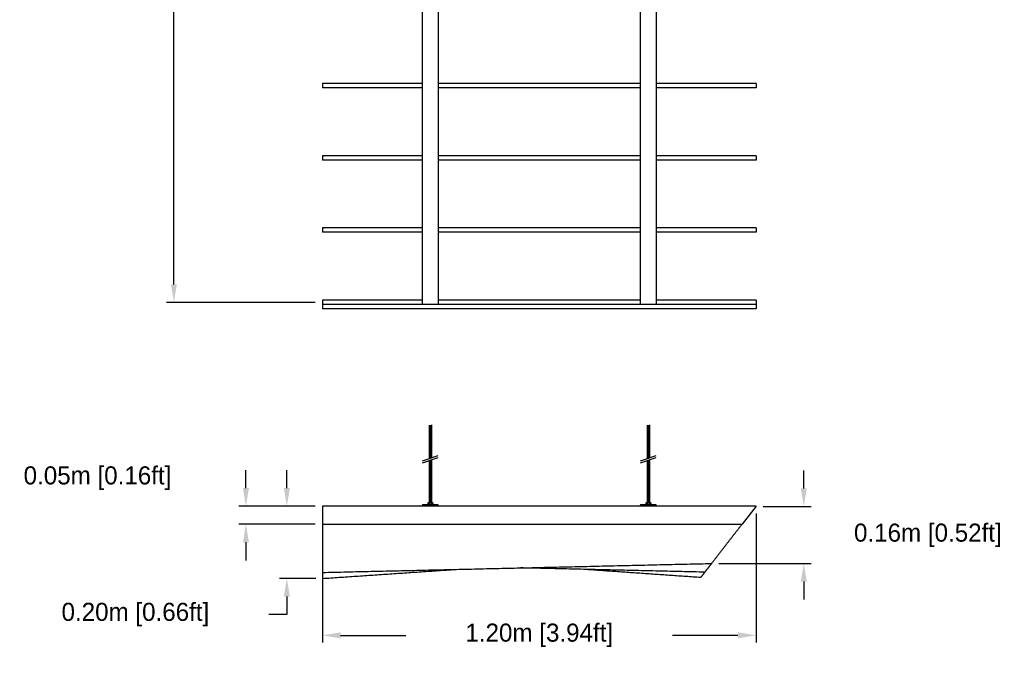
# Model space of a CAD drawing. Header units: centimetres. Extents: x 5283.6 to 5299.6, y 15505 to 15518.9.
# Tile 1 of 68: x 5283.6 to 5286.3, y 15505.2 to 15507. Entities that reach past the tile are written whole.
import ezdxf

# ---------------------------------------------------------------- set-up
doc = ezdxf.new("R2010")
doc.units = ezdxf.units.CM
doc.header["$PDMODE"] = 3
doc.layers.add('_HD_muro', color=1, linetype='Continuous')
doc.layers.add('_HD_tornillo', color=30, linetype='Continuous')
for name, color, linetype, true_color in [('Make2D$visible$Curves$Default', 7, 'Continuous', 0x000000), ('Make2D$visible$Curves$General', 7, 'Continuous', 0x000000), ('Make2D$visible$Curves$UNICANAL', 7, 'Continuous', 0x000000)]:
    doc.layers.add(name, color=color, linetype=linetype, true_color=true_color)
doc.dimstyles.get("Standard").update_dxf_attribs({"dimtxt": 0.18, "dimasz": 0.18, "dimexe": 0.18, "dimexo": 0.0625, "dimgap": 0.09, "dimtad": 0, "dimtih": 1, "dimtoh": 1, "dimdec": 4, "dimzin": 0, "dimdsep": 46, "dimtxsty": 'Standard', "dimcen": 0.09, "dimadec": 0, "dimazin": 0, "dimtfac": 1, "dimtdec": 4, "dimtofl": 0, "dimtmove": 0, "dimatfit": 3, "dimfxl": 1, "dimtolj": 1, "dimtzin": 0, "dimarcsym": 0})

# ---------------------------------------------------------------- blocks, each defined once
blk = doc.blocks.new('*D42')
at = {"color": 0, "lineweight": -2, "transparency": 16777216}
for p, q in [((5284.3834, 15508.6281), (5283.9721, 15508.6281)), ((5283.9921, 15508.5781), (5283.9921, 15507.5431)), ((5283.9921, 15506.2781), (5283.9921, 15507.3131)), ((5284.3834, 15506.2281), (5283.9721, 15506.2281))]:
    blk.add_line(p, q, dxfattribs=at)
at = {"color": 0, "transparency": 16777216}
for points in [[(5283.9838, 15508.5781), (5284.0004, 15508.5781), (5283.9921, 15508.6281)], [(5283.9838, 15506.2781), (5284.0004, 15506.2781), (5283.9921, 15506.2281)]]:
    blk.add_solid(points, dxfattribs=at)
at = {"layer": 'Defpoints', "color": 0, "transparency": 16777216}
for p in [(5284.4034, 15508.6281), (5283.9921, 15506.2281), (5284.4034, 15506.2281)]:
    blk.add_point(p, dxfattribs=at)
at = {"color": 0, "transparency": 16777216, "insert": (5283.9921, 15507.4281), "char_height": 0.05, "attachment_point": 5}
blk.add_mtext('\\A1;2.40m [7.87ft]', dxfattribs=at)
blk = doc.blocks.new('*D52')
at = {"color": 0, "lineweight": -2, "transparency": 16777216}
for p, q in [((5284.4034, 15505.6443), (5284.4034, 15505.2869)), ((5285.6034, 15505.6443), (5285.6034, 15505.2869)), ((5284.4534, 15505.3069), (5284.6343, 15505.3069)), ((5285.5534, 15505.3069), (5285.3726, 15505.3069))]:
    blk.add_line(p, q, dxfattribs=at)
at = {"color": 0, "transparency": 16777216}
for points in [[(5284.4534, 15505.3152), (5284.4534, 15505.2986), (5284.4034, 15505.3069)], [(5285.5534, 15505.3152), (5285.5534, 15505.2986), (5285.6034, 15505.3069)]]:
    blk.add_solid(points, dxfattribs=at)
at = {"layer": 'Defpoints', "color": 0, "transparency": 16777216}
for p in [(5284.4034, 15505.6643), (5285.6034, 15505.6643), (5285.6034, 15505.3069)]:
    blk.add_point(p, dxfattribs=at)
at = {"color": 0, "transparency": 16777216, "insert": (5285.0034, 15505.3069), "char_height": 0.05, "attachment_point": 5}
blk.add_mtext('\\A1;1.20m [3.94ft]', dxfattribs=at)
blk = doc.blocks.new('*D53')
at = {"color": 0, "lineweight": -2, "transparency": 16777216}
for p, q in [((5284.1915, 15505.7143), (5284.1915, 15505.7643)), ((5284.3834, 15505.6643), (5284.1715, 15505.6643)), ((5284.3834, 15505.6143), (5284.1715, 15505.6143)), ((5284.1915, 15505.5643), (5284.1915, 15505.5143))]:
    blk.add_line(p, q, dxfattribs=at)
at = {"color": 0, "transparency": 16777216}
for points in [[(5284.1832, 15505.7143), (5284.1999, 15505.7143), (5284.1915, 15505.6643)], [(5284.1832, 15505.5643), (5284.1999, 15505.5643), (5284.1915, 15505.6143)]]:
    blk.add_solid(points, dxfattribs=at)
at = {"layer": 'Defpoints', "color": 0, "transparency": 16777216}
for p in [(5284.4034, 15505.6643), (5284.1915, 15505.6143), (5284.4034, 15505.6143)]:
    blk.add_point(p, dxfattribs=at)
at = {"color": 0, "transparency": 16777216, "insert": (5283.7807, 15505.742), "char_height": 0.05, "attachment_point": 5}
blk.add_mtext('\\A1;0.05m [0.16ft]', dxfattribs=at)
blk = doc.blocks.new('*D54')
at = {"color": 0, "lineweight": -2, "transparency": 16777216}
for p, q in [((5284.3047, 15505.7143), (5284.3047, 15505.7643)), ((5284.3834, 15505.6643), (5284.2847, 15505.6643)), ((5284.3846, 15505.4644), (5284.2847, 15505.4644)), ((5284.3047, 15505.4144), (5284.3047, 15505.3644)), ((5284.3047, 15505.3644), (5284.2547, 15505.3644))]:
    blk.add_line(p, q, dxfattribs=at)
at = {"color": 0, "transparency": 16777216}
for points in [[(5284.2964, 15505.7143), (5284.3131, 15505.7143), (5284.3047, 15505.6643)], [(5284.2964, 15505.4144), (5284.3131, 15505.4144), (5284.3047, 15505.4644)]]:
    blk.add_solid(points, dxfattribs=at)
at = {"layer": 'Defpoints', "color": 0, "transparency": 16777216}
for p in [(5284.4034, 15505.6643), (5284.3047, 15505.4644), (5284.4046, 15505.4644)]:
    blk.add_point(p, dxfattribs=at)
at = {"color": 0, "transparency": 16777216, "insert": (5283.8856, 15505.3644), "char_height": 0.05, "attachment_point": 5}
blk.add_mtext('\\A1;0.20m [0.66ft]', dxfattribs=at)
blk = doc.blocks.new('*D56')
at = {"color": 0, "lineweight": -2, "transparency": 16777216}
for p, q in [((5285.7355, 15505.7134), (5285.7355, 15505.7634)), ((5285.6227, 15505.6634), (5285.7555, 15505.6634)), ((5285.5003, 15505.5058), (5285.7555, 15505.5058)), ((5285.7355, 15505.4558), (5285.7355, 15505.4058))]:
    blk.add_line(p, q, dxfattribs=at)
at = {"color": 0, "transparency": 16777216}
for points in [[(5285.7272, 15505.7134), (5285.7439, 15505.7134), (5285.7355, 15505.6634)], [(5285.7272, 15505.4558), (5285.7439, 15505.4558), (5285.7355, 15505.5058)]]:
    blk.add_solid(points, dxfattribs=at)
at = {"layer": 'Defpoints', "color": 0, "transparency": 16777216}
for p in [(5285.6027, 15505.6634), (5285.4803, 15505.5058), (5285.7355, 15505.5058)]:
    blk.add_point(p, dxfattribs=at)
at = {"color": 0, "transparency": 16777216, "insert": (5286.0789, 15505.5836), "char_height": 0.05, "attachment_point": 5}
blk.add_mtext('\\A1;0.16m [0.52ft]', dxfattribs=at)
blk = doc.blocks.new('Cirrus_1.20x2.40_top@20')
at = {"layer": 'Make2D$visible$Curves$Default', "color": 7}
for points in [[(5284.6797, 15506.8341), (5284.5416, 15506.8341), (5284.4034, 15506.8341)], [(5284.4034, 15506.8341), (5284.4034, 15506.8281), (5284.4034, 15506.8221)], [(5284.6797, 15506.8221), (5284.5416, 15506.8221), (5284.4034, 15506.8221)], [(5285.283, 15506.8341), (5285.0034, 15506.8341), (5284.7239, 15506.8341)], [(5285.283, 15506.8221), (5285.0034, 15506.8221), (5284.7239, 15506.8221)], [(5285.6034, 15506.8341), (5285.4653, 15506.8341), (5285.3271, 15506.8341)], [(5285.6034, 15506.8221), (5285.4653, 15506.8221), (5285.3271, 15506.8221)], [(5285.6034, 15506.8341), (5285.6034, 15506.8281), (5285.6034, 15506.8221)], [(5284.4034, 15506.6341), (5284.4034, 15506.6281), (5284.4034, 15506.6221)], [(5284.6797, 15506.6341), (5284.5416, 15506.6341), (5284.4034, 15506.6341)], [(5285.283, 15506.6341), (5285.0034, 15506.6341), (5284.7239, 15506.6341)], [(5285.6034, 15506.6341), (5285.4653, 15506.6341), (5285.3271, 15506.6341)], [(5285.6034, 15506.6341), (5285.6034, 15506.6281), (5285.6034, 15506.6221)], [(5284.6797, 15506.6221), (5284.5416, 15506.6221), (5284.4034, 15506.6221)], [(5285.283, 15506.6221), (5285.0034, 15506.6221), (5284.7239, 15506.6221)], [(5285.6034, 15506.6221), (5285.4653, 15506.6221), (5285.3271, 15506.6221)], [(5284.6797, 15506.4341), (5284.5416, 15506.4341), (5284.4034, 15506.4341)], [(5284.4034, 15506.4341), (5284.4034, 15506.4281), (5284.4034, 15506.4221)], [(5284.6797, 15506.4221), (5284.5416, 15506.4221), (5284.4034, 15506.4221)], [(5285.283, 15506.4341), (5285.0034, 15506.4341), (5284.7239, 15506.4341)], [(5285.283, 15506.4221), (5285.0034, 15506.4221), (5284.7239, 15506.4221)], [(5285.6034, 15506.4341), (5285.4653, 15506.4341), (5285.3271, 15506.4341)], [(5285.6034, 15506.4221), (5285.4653, 15506.4221), (5285.3271, 15506.4221)], [(5285.6034, 15506.4341), (5285.6034, 15506.4281), (5285.6034, 15506.4221)], [(5284.4034, 15506.2341), (5284.4034, 15506.2281), (5284.4034, 15506.2221)], [(5284.6797, 15506.2341), (5284.5416, 15506.2341), (5284.4034, 15506.2341)], [(5284.6797, 15506.2221), (5284.5416, 15506.2221), (5284.4034, 15506.2221)], [(5284.6797, 15506.2228), (5284.6797, 15506.2224), (5284.6797, 15506.2221)], [(5284.6846, 15506.2229), (5284.6846, 15506.2225), (5284.6846, 15506.2221)], [(5284.6923, 15506.2228), (5284.6923, 15506.2225), (5284.6923, 15506.2221)], [(5284.7018, 15506.2228), (5284.7018, 15506.2225), (5284.7018, 15506.2221)], [(5284.7114, 15506.2228), (5284.7114, 15506.2225), (5284.7114, 15506.2221)], [(5284.719, 15506.2228), (5284.719, 15506.2225), (5284.719, 15506.2221)], [(5285.283, 15506.2341), (5285.0034, 15506.2341), (5284.7239, 15506.2341)], [(5284.7239, 15506.2229), (5284.7239, 15506.2225), (5284.7239, 15506.2221)], [(5285.283, 15506.2228), (5285.283, 15506.2224), (5285.283, 15506.2221)], [(5285.2879, 15506.2228), (5285.2879, 15506.2225), (5285.2879, 15506.2221)], [(5285.2955, 15506.2229), (5285.2955, 15506.2225), (5285.2955, 15506.2221)], [(5285.3051, 15506.2228), (5285.3051, 15506.2225), (5285.3051, 15506.2221)], [(5285.3146, 15506.2228), (5285.3146, 15506.2225), (5285.3146, 15506.2221)], [(5285.3223, 15506.2228), (5285.3223, 15506.2225), (5285.3223, 15506.2221)], [(5285.6034, 15506.2341), (5285.4653, 15506.2341), (5285.3271, 15506.2341)], [(5285.3271, 15506.2228), (5285.3271, 15506.2224), (5285.3271, 15506.2221)], [(5285.6034, 15506.2341), (5285.6034, 15506.2281), (5285.6034, 15506.2221)]]:
    blk.add_open_spline(points, degree=2, dxfattribs=at)
at = {"layer": 'Make2D$visible$Curves$General', "color": 7}
for points in [[(5284.4034, 15506.2221), (5284.4034, 15506.2161), (5284.4034, 15506.2101)], [(5285.6034, 15506.2221), (5285.1416, 15506.2221), (5284.6797, 15506.2221)], [(5285.6034, 15506.2221), (5285.6034, 15506.2161), (5285.6034, 15506.2101)], [(5285.6034, 15506.2101), (5285.0034, 15506.2101), (5284.4034, 15506.2101)]]:
    blk.add_open_spline(points, degree=2, dxfattribs=at)
at = {"layer": 'Make2D$visible$Curves$UNICANAL', "color": 7}
for points in [[(5284.6797, 15508.6333), (5284.6797, 15507.4281), (5284.6797, 15506.2228)], [(5284.7239, 15508.6333), (5284.7239, 15507.4281), (5284.7239, 15506.2228)], [(5285.283, 15508.6333), (5285.283, 15507.4281), (5285.283, 15506.2228)], [(5285.3271, 15508.6333), (5285.3271, 15507.4281), (5285.3271, 15506.2228)], [(5284.7229, 15506.2228), (5284.7018, 15506.2228), (5284.6807, 15506.2228)], [(5285.3261, 15506.2228), (5285.3051, 15506.2228), (5285.284, 15506.2228)]]:
    blk.add_open_spline(points, degree=2, dxfattribs=at)
for points in [[(5284.6807, 15506.2228), (5284.6797, 15506.2228), (5284.6797, 15506.2228)], [(5284.7239, 15506.2228), (5284.7239, 15506.2228), (5284.7229, 15506.2228)], [(5285.284, 15506.2228), (5285.283, 15506.2228), (5285.283, 15506.2228)], [(5285.3271, 15506.2228), (5285.3271, 15506.2228), (5285.3261, 15506.2228)]]:
    blk.add_rational_spline(points, [1, 0.70710678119, 1], degree=2, dxfattribs=at)
blk = doc.blocks.new('esparrago')
at = {"layer": '_HD_tornillo'}
for p, q in [((4746, 12801.5), (4745.4, 12800.6)), ((4745.4, 12800.6), (4752.5, 12800.8)), ((4745.4, 12800.6), (4746, 12800)), ((4746, 12799.1), (4745.4, 12798.3)), ((4745.4, 12798.3), (4752.5, 12798.4)), ((4745.4, 12798.3), (4746, 12797.6)), ((4746, 12796.8), (4745.4, 12796)), ((4745.4, 12796), (4752.5, 12796.1)), ((4745.4, 12796), (4746, 12795.3)), ((4746, 12794.4), (4745.4, 12793.6)), ((4745.4, 12793.6), (4752.5, 12793.8)), ((4745.4, 12793.6), (4746, 12792.9)), ((4746, 12792.1), (4745.4, 12791.2)), ((4745.4, 12791.2), (4752.5, 12791.4)), ((4745.4, 12791.2), (4746, 12790.6)), ((4746, 12789.6), (4745.4, 12788.8)), ((4745.4, 12788.8), (4752.5, 12789)), ((4745.4, 12788.8), (4746, 12788.2)), ((4746, 12787.2), (4745.4, 12786.4)), ((4745.4, 12786.4), (4752.5, 12786.6)), ((4745.4, 12786.4), (4746, 12785.7)), ((4746, 12784.8), (4745.4, 12784)), ((4745.4, 12784), (4752.5, 12784.2)), ((4745.4, 12784), (4746, 12783.3)), ((4746, 12782.4), (4745.4, 12781.6)), ((4745.4, 12781.6), (4752.5, 12781.8)), ((4745.4, 12781.6), (4746, 12780.9)), ((4746, 12800), (4752, 12800.2)), ((4746, 12800), (4746, 12799.1)), ((4746, 12799.1), (4752, 12799.3)), ((4746, 12797.6), (4752, 12797.8)), ((4746, 12797.6), (4746, 12796.8)), ((4746, 12796.8), (4752, 12797)), ((4746, 12795.3), (4752, 12795.5)), ((4746, 12795.3), (4746, 12794.4)), ((4746, 12794.4), (4752, 12794.7)), ((4746, 12792.9), (4752, 12793.2)), ((4746, 12792.9), (4746, 12792.1)), ((4746, 12792.1), (4752, 12792.3)), ((4746, 12790.6), (4752, 12790.8)), ((4746, 12790.6), (4746, 12789.6)), ((4746, 12789.6), (4752, 12789.9)), ((4746, 12788.2), (4752, 12788.4)), ((4746, 12788.2), (4746, 12787.2)), ((4746, 12787.2), (4752, 12787.5)), ((4746, 12785.7), (4752, 12786)), ((4746, 12785.7), (4746, 12784.8)), ((4746, 12784.8), (4752, 12785.1)), ((4746, 12783.3), (4752, 12783.6)), ((4746, 12783.3), (4746, 12782.4)), ((4746, 12782.4), (4752, 12782.6)), ((4746, 12780.9), (4752, 12781.1)), ((4746, 12780.9), (4746, 12780)), ((4752, 12801.7), (4752.5, 12800.8)), ((4752, 12800.2), (4752.5, 12800.8)), ((4752, 12800.2), (4752, 12799.3)), ((4752, 12799.3), (4752.5, 12798.4)), ((4752, 12797.8), (4752.5, 12798.4)), ((4752, 12797.8), (4752, 12797)), ((4752, 12797), (4752.5, 12796.1)), ((4752, 12795.5), (4752.5, 12796.1)), ((4752, 12795.5), (4752, 12794.7)), ((4752, 12794.7), (4752.5, 12793.8)), ((4752, 12793.2), (4752.5, 12793.8)), ((4752, 12793.2), (4752, 12792.3)), ((4752, 12792.3), (4752.5, 12791.4)), ((4752, 12790.8), (4752.5, 12791.4)), ((4752, 12790.8), (4752, 12789.9)), ((4752, 12789.9), (4752.5, 12789)), ((4752, 12788.4), (4752.5, 12789)), ((4752, 12788.4), (4752, 12787.5)), ((4752, 12787.5), (4752.5, 12786.6)), ((4752, 12786), (4752.5, 12786.6)), ((4752, 12786), (4752, 12785.1)), ((4752, 12785.1), (4752.5, 12784.2)), ((4752, 12783.6), (4752.5, 12784.2)), ((4752, 12783.6), (4752, 12782.6)), ((4752, 12782.7), (4752.5, 12781.8)), ((4752, 12781.1), (4752.5, 12781.8)), ((4752, 12781.1), (4752, 12780.3)), ((4746, 12780), (4745.4, 12779.2)), ((4745.4, 12779.2), (4752.5, 12779.4)), ((4745.4, 12779.2), (4746, 12778.5)), ((4746, 12777.7), (4745.4, 12776.9)), ((4745.4, 12776.9), (4752.5, 12777.1)), ((4745.4, 12776.9), (4746, 12776.3)), ((4746, 12775.4), (4745.4, 12774.6)), ((4745.4, 12774.6), (4752.5, 12774.7)), ((4745.4, 12774.6), (4746, 12773.9)), ((4746, 12773), (4745.4, 12772.2)), ((4745.4, 12772.2), (4752.5, 12772.4)), ((4745.4, 12772.2), (4746, 12771.5)), ((4746, 12770.8), (4745.4, 12769.9)), ((4745.4, 12769.9), (4752.5, 12770.1)), ((4745.4, 12769.9), (4746, 12769.3)), ((4746, 12768.2), (4745.4, 12767.4)), ((4745.4, 12767.4), (4752.5, 12767.6)), ((4745.4, 12767.4), (4746, 12766.7)), ((4746, 12765.9), (4745.4, 12765.1)), ((4745.4, 12765.1), (4752.5, 12765.3)), ((4745.4, 12765.1), (4746, 12764.4)), ((4746, 12763.6), (4745.4, 12762.8)), ((4745.4, 12762.8), (4752.5, 12762.9)), ((4745.4, 12762.8), (4746, 12762.1)), ((4746, 12761.2), (4745.4, 12760.4)), ((4745.4, 12760.4), (4752.5, 12760.6)), ((4745.4, 12760.4), (4746, 12759.7)), ((4746, 12758.8), (4745.4, 12758)), ((4745.4, 12758), (4752.5, 12758.2)), ((4745.4, 12758), (4746, 12757.3)), ((4746, 12756.4), (4745.4, 12755.6)), ((4745.4, 12755.6), (4752.5, 12755.8)), ((4745.4, 12755.6), (4746, 12754.9)), ((4746, 12754.1), (4745.4, 12753.3)), ((4746, 12780), (4752, 12780.3)), ((4746, 12778.5), (4752, 12778.8)), ((4746, 12778.5), (4746, 12777.7)), ((4746, 12777.7), (4752, 12778)), ((4746, 12776.3), (4752, 12776.5)), ((4746, 12776.3), (4746, 12775.4)), ((4746, 12775.4), (4752, 12775.6)), ((4746, 12773.9), (4752, 12774.1)), ((4746, 12773.9), (4746, 12773)), ((4746, 12773), (4752, 12773.3)), ((4746, 12771.5), (4752, 12771.8)), ((4746, 12771.5), (4746, 12770.8)), ((4746, 12770.8), (4752, 12771)), ((4746, 12769.3), (4752, 12769.5)), ((4746, 12769.3), (4746, 12768.2)), ((4746, 12768.2), (4752, 12768.5)), ((4746, 12766.7), (4752, 12767)), ((4746, 12766.7), (4746, 12765.9)), ((4746, 12765.9), (4752, 12766.2)), ((4746, 12764.4), (4752, 12764.7)), ((4746, 12764.4), (4746, 12763.6)), ((4746, 12763.6), (4752, 12763.8)), ((4746, 12762.1), (4752, 12762.3)), ((4746, 12762.1), (4746, 12761.2)), ((4746, 12761.2), (4752, 12761.4)), ((4746, 12759.7), (4752, 12759.9)), ((4746, 12759.7), (4746, 12758.8)), ((4746, 12758.8), (4752, 12759)), ((4746, 12757.3), (4752, 12757.5)), ((4746, 12757.3), (4746, 12756.4)), ((4746, 12756.4), (4752, 12756.6)), ((4746, 12754.9), (4752, 12755.2)), ((4746, 12754.9), (4746, 12754.1)), ((4746, 12754.1), (4752, 12754.4)), ((4752, 12780.3), (4752.5, 12779.4)), ((4752, 12778.8), (4752.5, 12779.4)), ((4752, 12778.8), (4752, 12778)), ((4752, 12778), (4752.5, 12777.1)), ((4752, 12776.5), (4752.5, 12777.1)), ((4752, 12776.5), (4752, 12775.6)), ((4752, 12775.6), (4752.5, 12774.7)), ((4752, 12774.1), (4752.5, 12774.7)), ((4752, 12774.1), (4752, 12773.3)), ((4752, 12773.3), (4752.5, 12772.4)), ((4752, 12771.8), (4752.5, 12772.4)), ((4752, 12771.8), (4752, 12771)), ((4752, 12771), (4752.5, 12770.1)), ((4752, 12769.5), (4752.5, 12770.1)), ((4752, 12769.5), (4752, 12768.5)), ((4752, 12768.5), (4752.5, 12767.6)), ((4752, 12767), (4752.5, 12767.6)), ((4752, 12767), (4752, 12766.2)), ((4752, 12766.2), (4752.5, 12765.3)), ((4752, 12764.7), (4752.5, 12765.3)), ((4752, 12764.7), (4752, 12763.8)), ((4752, 12763.8), (4752.5, 12762.9)), ((4752, 12762.3), (4752.5, 12762.9)), ((4752, 12762.3), (4752, 12761.4)), ((4752, 12761.4), (4752.5, 12760.6)), ((4752, 12759.9), (4752.5, 12760.6)), ((4752, 12759.9), (4752, 12759)), ((4752, 12759), (4752.5, 12758.2)), ((4752, 12757.5), (4752.5, 12758.2)), ((4752, 12757.5), (4752, 12756.6)), ((4752, 12756.7), (4752.5, 12755.8)), ((4752, 12755.2), (4752.5, 12755.8)), ((4752, 12755.2), (4752, 12754.4)), ((4752, 12754.4), (4752.5, 12753.5)), ((4745.4, 12753.3), (4752.5, 12753.5)), ((4745.4, 12753.3), (4746, 12752.6)), ((4746, 12751.8), (4745.4, 12751)), ((4745.4, 12751), (4752.5, 12751.1)), ((4745.4, 12751), (4746, 12750.3)), ((4746, 12749.4), (4745.4, 12748.6)), ((4745.4, 12748.6), (4752.5, 12748.8)), ((4745.4, 12748.6), (4746, 12747.9)), ((4746, 12747), (4745.4, 12746.2)), ((4745.4, 12746.2), (4752.5, 12746.3)), ((4745.4, 12746.2), (4746, 12745.5)), ((4746, 12744.6), (4745.4, 12743.8)), ((4745.4, 12743.8), (4752.5, 12743.9)), ((4745.4, 12743.8), (4746, 12743.1)), ((4746, 12742.2), (4745.4, 12741.4)), ((4745.4, 12741.4), (4752.5, 12741.5)), ((4745.4, 12741.4), (4746, 12740.7)), ((4746, 12739.8), (4745.4, 12738.9)), ((4745.4, 12738.9), (4752.5, 12739.1)), ((4745.4, 12738.9), (4746, 12738.3)), ((4746, 12737.4), (4745.4, 12736.6)), ((4745.4, 12736.6), (4752.5, 12736.7)), ((4745.4, 12736.6), (4746, 12735.9)), ((4746, 12735.1), (4745.4, 12734.3)), ((4745.4, 12734.3), (4752.5, 12734.4)), ((4745.4, 12734.3), (4746, 12733.6)), ((4746, 12732.7), (4745.4, 12731.9)), ((4745.4, 12731.9), (4752.5, 12732.1)), ((4745.4, 12731.9), (4746, 12731.2)), ((4746, 12730.4), (4745.4, 12729.6)), ((4745.4, 12729.6), (4752.5, 12729.7)), ((4745.4, 12729.6), (4746, 12728.9)), ((4746, 12728.1), (4745.4, 12727.3)), ((4745.4, 12727.3), (4752.5, 12727.5)), ((4745.4, 12727.3), (4746, 12726.6)), ((4746, 12752.6), (4752, 12752.9)), ((4746, 12752.6), (4746, 12751.8)), ((4746, 12751.8), (4752, 12752)), ((4746, 12750.3), (4752, 12750.5)), ((4746, 12750.3), (4746, 12749.4)), ((4746, 12749.4), (4752, 12749.6)), ((4746, 12747.9), (4752, 12748.1)), ((4746, 12747.9), (4746, 12747)), ((4746, 12747), (4752, 12747.2)), ((4746, 12745.5), (4752, 12745.7)), ((4746, 12745.5), (4746, 12744.6)), ((4746, 12744.6), (4752, 12744.8)), ((4746, 12743.1), (4752, 12743.3)), ((4746, 12743.1), (4746, 12742.2)), ((4746, 12742.2), (4752, 12742.4)), ((4746, 12740.7), (4752, 12740.9)), ((4746, 12740.7), (4746, 12739.8)), ((4746, 12739.8), (4752, 12740)), ((4746, 12738.3), (4752, 12738.5)), ((4746, 12738.3), (4746, 12737.4)), ((4746, 12737.4), (4752, 12737.6)), ((4746, 12735.9), (4752, 12736.1)), ((4746, 12735.9), (4746, 12735.1)), ((4746, 12735.1), (4752, 12735.3)), ((4746, 12733.6), (4752, 12733.8)), ((4746, 12733.6), (4746, 12732.7)), ((4746, 12732.7), (4752, 12733)), ((4746, 12731.2), (4752, 12731.5)), ((4746, 12731.2), (4746, 12730.4)), ((4746, 12730.4), (4752, 12730.6)), ((4746, 12728.9), (4752, 12729.1)), ((4746, 12728.9), (4746, 12728.1)), ((4746, 12728.1), (4752, 12728.3)), ((4746, 12726.6), (4752, 12726.8)), ((4746, 12726.6), (4746, 12725.6)), ((4752, 12752.9), (4752.5, 12753.5)), ((4752, 12752.9), (4752, 12752)), ((4752, 12752), (4752.5, 12751.1)), ((4752, 12750.5), (4752.5, 12751.1)), ((4752, 12750.5), (4752, 12749.6)), ((4752, 12749.6), (4752.5, 12748.8)), ((4752, 12748.1), (4752.5, 12748.8)), ((4752, 12748.1), (4752, 12747.2)), ((4752, 12747.2), (4752.5, 12746.3)), ((4752, 12745.7), (4752.5, 12746.3)), ((4752, 12745.7), (4752, 12744.8)), ((4752, 12744.8), (4752.5, 12743.9)), ((4752, 12743.3), (4752.5, 12743.9)), ((4752, 12743.3), (4752, 12742.4)), ((4752, 12742.4), (4752.5, 12741.5)), ((4752, 12740.9), (4752.5, 12741.5)), ((4752, 12740.9), (4752, 12740)), ((4752, 12740), (4752.5, 12739.1)), ((4752, 12738.5), (4752.5, 12739.1)), ((4752, 12738.5), (4752, 12737.6)), ((4752, 12737.6), (4752.5, 12736.7)), ((4752, 12736.1), (4752.5, 12736.7)), ((4752, 12736.1), (4752, 12735.3)), ((4752, 12735.3), (4752.5, 12734.4)), ((4752, 12733.8), (4752.5, 12734.4)), ((4752, 12733.8), (4752, 12733)), ((4752, 12733), (4752.5, 12732.1)), ((4752, 12731.5), (4752.5, 12732.1)), ((4752, 12731.5), (4752, 12730.6)), ((4752, 12730.6), (4752.5, 12729.7)), ((4752, 12729.1), (4752.5, 12729.7)), ((4752, 12729.1), (4752, 12728.3)), ((4752, 12728.3), (4752.5, 12727.5)), ((4752, 12726.8), (4752.5, 12727.5)), ((4752, 12726.8), (4752, 12725.8)), ((4726.9, 12702.2), (4770.4, 12717.2)), ((4726.9, 12696.5), (4770.4, 12711.5)), ((4746, 12725.6), (4745.4, 12724.7)), ((4745.4, 12724.7), (4752.5, 12724.9)), ((4745.4, 12724.7), (4746, 12724.1)), ((4746, 12723.3), (4745.4, 12722.5)), ((4745.4, 12722.5), (4752.5, 12722.6)), ((4745.4, 12722.5), (4746, 12721.8)), ((4746, 12720.9), (4745.4, 12720.1)), ((4745.4, 12720.1), (4752.5, 12720.3)), ((4745.4, 12720.1), (4746, 12719.4)), ((4746, 12718.6), (4745.4, 12717.7)), ((4745.4, 12717.7), (4752.5, 12717.9)), ((4745.4, 12717.7), (4746, 12717.1)), ((4746, 12716.1), (4745.4, 12715.3)), ((4745.4, 12715.3), (4752.5, 12715.5)), ((4745.4, 12715.3), (4746, 12714.6)), ((4746, 12713.8), (4745.4, 12712.9)), ((4745.4, 12712.9), (4752.5, 12713.1)), ((4745.4, 12712.9), (4746, 12712.3)), ((4746, 12711.5), (4745.4, 12710.7)), ((4745.4, 12710.7), (4752, 12710.8)), ((4745.4, 12710.7), (4746, 12710)), ((4746, 12703), (4745.4, 12702.2)), ((4745.4, 12702.2), (4752.4, 12702.4)), ((4745.4, 12702.2), (4746, 12701.5)), ((4746, 12700.6), (4745.4, 12699.8)), ((4745.4, 12699.8), (4752.5, 12700)), ((4745.4, 12699.8), (4746, 12699.1)), ((4746, 12709.1), (4745.6, 12708.6)), ((4746, 12725.6), (4752, 12725.8)), ((4746, 12724.1), (4752, 12724.3)), ((4746, 12724.1), (4746, 12723.3)), ((4746, 12723.3), (4752, 12723.5)), ((4746, 12721.8), (4752, 12722)), ((4746, 12721.8), (4746, 12720.9)), ((4746, 12720.9), (4752, 12721.2)), ((4746, 12719.4), (4752, 12719.7)), ((4746, 12719.4), (4746, 12718.6)), ((4746, 12718.6), (4752, 12718.8)), ((4746, 12717.1), (4752, 12717.3)), ((4746, 12717.1), (4746, 12716.1)), ((4746, 12716.1), (4752, 12716.4)), ((4746, 12714.6), (4752, 12714.9)), ((4746, 12714.6), (4746, 12713.8)), ((4746, 12713.8), (4752, 12714)), ((4746, 12712.3), (4752, 12712.5)), ((4746, 12712.3), (4746, 12711.5)), ((4746, 12711.5), (4752, 12711.7)), ((4746, 12710), (4750, 12710.1)), ((4746, 12710), (4746, 12709.1)), ((4746, 12709.1), (4747.2, 12709.2)), ((4746, 12703), (4751.9, 12703.3)), ((4746, 12701.5), (4751.9, 12701.8)), ((4746, 12701.5), (4746, 12700.6)), ((4746, 12700.6), (4752, 12700.8)), ((4746, 12699.1), (4752, 12699.3)), ((4746, 12699.1), (4746, 12698.2)), ((4749.1, 12704.1), (4751.9, 12704.2)), ((4750.9, 12704.8), (4752.4, 12704.8)), ((4751.9, 12704.2), (4752.4, 12704.8)), ((4751.9, 12704.2), (4751.9, 12703.3)), ((4751.9, 12701.8), (4752.4, 12702.4)), ((4751.9, 12701.8), (4751.9, 12700.8)), ((4752, 12725.8), (4752.5, 12724.9)), ((4752, 12724.3), (4752.5, 12724.9)), ((4752, 12724.3), (4752, 12723.5)), ((4752, 12723.5), (4752.5, 12722.6)), ((4752, 12722), (4752.5, 12722.6)), ((4752, 12722), (4752, 12721.2)), ((4752, 12721.2), (4752.5, 12720.3)), ((4752, 12719.7), (4752.5, 12720.3)), ((4752, 12719.7), (4752, 12718.8)), ((4752, 12718.8), (4752.5, 12717.9)), ((4752, 12717.3), (4752.5, 12717.9)), ((4752, 12717.3), (4752, 12716.4)), ((4752, 12716.4), (4752.5, 12715.5)), ((4752, 12714.9), (4752.5, 12715.5)), ((4752, 12714.9), (4752, 12714)), ((4752, 12714), (4752.5, 12713.1)), ((4752, 12712.5), (4752.5, 12713.1)), ((4752, 12712.5), (4752, 12711.7)), ((4752, 12711.7), (4752.4, 12711)), ((4752, 12703.3), (4752.4, 12702.4)), ((4752, 12700.8), (4752.5, 12700)), ((4752, 12699.3), (4752.5, 12700)), ((4752, 12699.3), (4752, 12698.4)), ((4752.2, 12705.2), (4752.4, 12704.8)), ((4746, 12698.2), (4745.4, 12697.4)), ((4745.4, 12697.4), (4752.5, 12697.5)), ((4745.4, 12697.4), (4746, 12696.7)), ((4746, 12695.8), (4745.4, 12694.9)), ((4745.4, 12694.9), (4752.5, 12695.1)), ((4745.4, 12694.9), (4746, 12694.3)), ((4746, 12693.4), (4745.4, 12692.5)), ((4745.4, 12692.5), (4752.5, 12692.7)), ((4745.4, 12692.5), (4746, 12691.9)), ((4746, 12690.9), (4745.4, 12690.1)), ((4745.4, 12690.1), (4752.5, 12690.3)), ((4745.4, 12690.1), (4746, 12689.4)), ((4746, 12688.5), (4745.4, 12687.7)), ((4745.4, 12687.7), (4752.5, 12687.9)), ((4745.4, 12687.7), (4746, 12687)), ((4746, 12686.1), (4745.4, 12685.3)), ((4745.4, 12685.3), (4752.5, 12685.4)), ((4745.4, 12685.3), (4746, 12684.6)), ((4746, 12683.7), (4745.4, 12682.9)), ((4745.4, 12682.9), (4752.5, 12683)), ((4745.4, 12682.9), (4746, 12682.2)), ((4746, 12681.2), (4745.4, 12680.4)), ((4745.4, 12680.4), (4752.5, 12680.6)), ((4745.4, 12680.4), (4746, 12679.7)), ((4746, 12678.8), (4745.4, 12678)), ((4745.4, 12678), (4752.5, 12678.2)), ((4745.4, 12678), (4746, 12677.3)), ((4746, 12676.4), (4745.4, 12675.6)), ((4745.4, 12675.6), (4752.5, 12675.8)), ((4745.4, 12675.6), (4746, 12674.9)), ((4746, 12674), (4745.4, 12673.2)), ((4745.4, 12673.2), (4752.5, 12673.3)), ((4745.4, 12673.2), (4746, 12672.5)), ((4746, 12698.2), (4752, 12698.4)), ((4746, 12696.7), (4752, 12696.9)), ((4746, 12696.7), (4746, 12695.8)), ((4746, 12695.8), (4752, 12696)), ((4746, 12694.3), (4752, 12694.5)), ((4746, 12694.3), (4746, 12693.4)), ((4746, 12693.4), (4752, 12693.6)), ((4746, 12691.9), (4752, 12692.1)), ((4746, 12691.9), (4746, 12690.9)), ((4746, 12690.9), (4752, 12691.2)), ((4746, 12689.4), (4752, 12689.7)), ((4746, 12689.4), (4746, 12688.5)), ((4746, 12688.5), (4752, 12688.7)), ((4746, 12687), (4752, 12687.2)), ((4746, 12687), (4746, 12686.1)), ((4746, 12686.1), (4752, 12686.3)), ((4746, 12684.6), (4752, 12684.8)), ((4746, 12684.6), (4746, 12683.7)), ((4746, 12683.7), (4752, 12683.9)), ((4746, 12682.2), (4752, 12682.4)), ((4746, 12682.2), (4746, 12681.2)), ((4746, 12681.2), (4752, 12681.5)), ((4746, 12679.7), (4752, 12680)), ((4746, 12679.7), (4746, 12678.8)), ((4746, 12678.8), (4752, 12679.1)), ((4746, 12677.3), (4752, 12677.6)), ((4746, 12677.3), (4746, 12676.4)), ((4746, 12676.4), (4752, 12676.6)), ((4746, 12674.9), (4752, 12675.1)), ((4746, 12674.9), (4746, 12674)), ((4746, 12674), (4752, 12674.2)), ((4746, 12672.5), (4752, 12672.7)), ((4746, 12672.5), (4746, 12671.6)), ((4752, 12698.4), (4752.5, 12697.5)), ((4752, 12696.9), (4752.5, 12697.5)), ((4752, 12696.9), (4752, 12696)), ((4752, 12696), (4752.5, 12695.1)), ((4752, 12694.5), (4752.5, 12695.1)), ((4752, 12694.5), (4752, 12693.6)), ((4752, 12693.6), (4752.5, 12692.7)), ((4752, 12692.1), (4752.5, 12692.7)), ((4752, 12692.1), (4752, 12691.2)), ((4752, 12691.2), (4752.5, 12690.3)), ((4752, 12689.7), (4752.5, 12690.3)), ((4752, 12689.7), (4752, 12688.7)), ((4752, 12688.7), (4752.5, 12687.9)), ((4752, 12687.2), (4752.5, 12687.9)), ((4752, 12687.2), (4752, 12686.3)), ((4752, 12686.3), (4752.5, 12685.4)), ((4752, 12684.8), (4752.5, 12685.4)), ((4752, 12684.8), (4752, 12683.9)), ((4752, 12683.9), (4752.5, 12683)), ((4752, 12682.4), (4752.5, 12683)), ((4752, 12682.4), (4752, 12681.5)), ((4752, 12681.5), (4752.5, 12680.6)), ((4752, 12680), (4752.5, 12680.6)), ((4752, 12680), (4752, 12679.1)), ((4752, 12679.1), (4752.5, 12678.2)), ((4752, 12677.6), (4752.5, 12678.2)), ((4752, 12677.6), (4752, 12676.6)), ((4752, 12676.6), (4752.5, 12675.8)), ((4752, 12675.1), (4752.5, 12675.8)), ((4752, 12675.1), (4752, 12674.2)), ((4752, 12674.2), (4752.5, 12673.3)), ((4752, 12672.7), (4752.5, 12673.3)), ((4752, 12672.7), (4752, 12671.8)), ((4746, 12671.6), (4745.4, 12670.8)), ((4745.4, 12670.8), (4752.5, 12670.9)), ((4745.4, 12670.8), (4746, 12670.1)), ((4746, 12669.1), (4745.4, 12668.3)), ((4745.4, 12668.3), (4752.5, 12668.5)), ((4745.4, 12668.3), (4746, 12667.6)), ((4746, 12666.7), (4745.4, 12665.9)), ((4745.4, 12665.9), (4752.5, 12666.1)), ((4745.4, 12665.9), (4746, 12665.2)), ((4746, 12664.3), (4745.4, 12663.5)), ((4745.4, 12663.5), (4752.5, 12663.6)), ((4745.4, 12663.5), (4746, 12662.8)), ((4746, 12661.9), (4745.4, 12661.1)), ((4745.4, 12661.1), (4752.5, 12661.2)), ((4745.4, 12661.1), (4746, 12660.4)), ((4746, 12659.5), (4745.4, 12658.7)), ((4745.4, 12658.7), (4752.5, 12658.8)), ((4745.4, 12658.7), (4746, 12658)), ((4746, 12657), (4745.4, 12656.2)), ((4745.4, 12656.2), (4752.5, 12656.4)), ((4745.4, 12656.2), (4746, 12655.5)), ((4746, 12654.6), (4745.4, 12653.8)), ((4745.4, 12653.8), (4752.5, 12654)), ((4745.4, 12653.8), (4746, 12653.1)), ((4746, 12652.2), (4745.4, 12651.4)), ((4745.4, 12651.4), (4752.5, 12651.5)), ((4745.4, 12651.4), (4746, 12650.7)), ((4746, 12649.8), (4745.4, 12649)), ((4745.4, 12649), (4752.5, 12649.1)), ((4745.4, 12649), (4746, 12648.3)), ((4746, 12647.4), (4745.4, 12646.5)), ((4745.4, 12646.5), (4752.5, 12646.7)), ((4745.4, 12646.5), (4746, 12645.9)), ((4746, 12644.9), (4745.4, 12644.1)), ((4746, 12671.6), (4752, 12671.8)), ((4746, 12670.1), (4752, 12670.3)), ((4746, 12670.1), (4746, 12669.1)), ((4746, 12669.1), (4752, 12669.4)), ((4746, 12667.6), (4752, 12667.9)), ((4746, 12667.6), (4746, 12666.7)), ((4746, 12666.7), (4752, 12667)), ((4746, 12665.2), (4752, 12665.5)), ((4746, 12665.2), (4746, 12664.3)), ((4746, 12664.3), (4752, 12664.5)), ((4746, 12662.8), (4752, 12663)), ((4746, 12662.8), (4746, 12661.9)), ((4746, 12661.9), (4752, 12662.1)), ((4746, 12660.4), (4752, 12660.6)), ((4746, 12660.4), (4746, 12659.5)), ((4746, 12659.5), (4752, 12659.7)), ((4746, 12658), (4752, 12658.2)), ((4746, 12658), (4746, 12657)), ((4746, 12657), (4752, 12657.3)), ((4746, 12655.5), (4752, 12655.8)), ((4746, 12655.5), (4746, 12654.6)), ((4746, 12654.6), (4752, 12654.9)), ((4746, 12653.1), (4752, 12653.4)), ((4746, 12653.1), (4746, 12652.2)), ((4746, 12652.2), (4752, 12652.4)), ((4746, 12650.7), (4752, 12650.9)), ((4746, 12650.7), (4746, 12649.8)), ((4746, 12649.8), (4752, 12650)), ((4746, 12648.3), (4752, 12648.5)), ((4746, 12648.3), (4746, 12647.4)), ((4746, 12647.4), (4752, 12647.6)), ((4746, 12645.9), (4752, 12646.1)), ((4746, 12645.9), (4746, 12644.9)), ((4746, 12644.9), (4752, 12645.2)), ((4752, 12671.8), (4752.5, 12670.9)), ((4752, 12670.3), (4752.5, 12670.9)), ((4752, 12670.3), (4752, 12669.4)), ((4752, 12669.4), (4752.5, 12668.5)), ((4752, 12667.9), (4752.5, 12668.5)), ((4752, 12667.9), (4752, 12667)), ((4752, 12667), (4752.5, 12666.1)), ((4752, 12665.5), (4752.5, 12666.1)), ((4752, 12665.5), (4752, 12664.5)), ((4752, 12664.5), (4752.5, 12663.6)), ((4752, 12663), (4752.5, 12663.6)), ((4752, 12663), (4752, 12662.1)), ((4752, 12662.1), (4752.5, 12661.2)), ((4752, 12660.6), (4752.5, 12661.2)), ((4752, 12660.6), (4752, 12659.7)), ((4752, 12659.7), (4752.5, 12658.8)), ((4752, 12658.2), (4752.5, 12658.8)), ((4752, 12658.2), (4752, 12657.3)), ((4752, 12657.3), (4752.5, 12656.4)), ((4752, 12655.8), (4752.5, 12656.4)), ((4752, 12655.8), (4752, 12654.9)), ((4752, 12654.9), (4752.5, 12654)), ((4752, 12653.4), (4752.5, 12654)), ((4752, 12653.4), (4752, 12652.4)), ((4752, 12652.4), (4752.5, 12651.5)), ((4752, 12650.9), (4752.5, 12651.5)), ((4752, 12650.9), (4752, 12650)), ((4752, 12650), (4752.5, 12649.1)), ((4752, 12648.5), (4752.5, 12649.1)), ((4752, 12648.5), (4752, 12647.6)), ((4752, 12647.6), (4752.5, 12646.7)), ((4752, 12646.1), (4752.5, 12646.7)), ((4752, 12646.1), (4752, 12645.2)), ((4752, 12645.2), (4752.5, 12644.3)), ((4745.4, 12644.1), (4752.5, 12644.3)), ((4745.4, 12644.1), (4746, 12643.4)), ((4746, 12642.5), (4745.4, 12641.7)), ((4745.4, 12641.7), (4752.5, 12641.9)), ((4745.4, 12641.7), (4746, 12641)), ((4746, 12640.1), (4745.4, 12639.3)), ((4745.4, 12639.3), (4752.5, 12639.5)), ((4745.4, 12639.3), (4746, 12638.6)), ((4746, 12637.7), (4745.4, 12636.9)), ((4745.4, 12636.9), (4752.5, 12637)), ((4745.4, 12636.9), (4746, 12636.2)), ((4746, 12635.3), (4745.4, 12634.4)), ((4745.4, 12634.4), (4752.5, 12634.6)), ((4745.4, 12634.4), (4746, 12633.8)), ((4746, 12632.8), (4745.4, 12632)), ((4745.4, 12632), (4752.5, 12632.2)), ((4745.4, 12632), (4746, 12631.3)), ((4746, 12630.4), (4745.4, 12629.6)), ((4745.4, 12629.6), (4752.5, 12629.8)), ((4745.4, 12629.6), (4746, 12628.9)), ((4746, 12628), (4745.4, 12627.2)), ((4745.4, 12627.2), (4752.5, 12627.4)), ((4745.4, 12627.2), (4746, 12626.5)), ((4746, 12625.6), (4745.4, 12624.8)), ((4745.4, 12624.8), (4752.5, 12624.9)), ((4745.4, 12624.8), (4746, 12624.1)), ((4746, 12623.2), (4745.4, 12622.3)), ((4745.4, 12622.3), (4752.5, 12622.5)), ((4745.4, 12622.3), (4746, 12621.7)), ((4746, 12620.7), (4745.4, 12619.9)), ((4745.4, 12619.9), (4752.5, 12620.1)), ((4745.4, 12619.9), (4746, 12619.2)), ((4746, 12618.2), (4745.4, 12617.4)), ((4745.4, 12617.4), (4752.5, 12617.5)), ((4745.4, 12617.4), (4746, 12616.7)), ((4746, 12643.4), (4752, 12643.7)), ((4746, 12643.4), (4746, 12642.5)), ((4746, 12642.5), (4752, 12642.8)), ((4746, 12641), (4752, 12641.3)), ((4746, 12641), (4746, 12640.1)), ((4746, 12640.1), (4752, 12640.3)), ((4746, 12638.6), (4752, 12638.8)), ((4746, 12638.6), (4746, 12637.7)), ((4746, 12637.7), (4752, 12637.9)), ((4746, 12636.2), (4752, 12636.4)), ((4746, 12636.2), (4746, 12635.3)), ((4746, 12635.3), (4752, 12635.5)), ((4746, 12633.8), (4752, 12634)), ((4746, 12633.8), (4746, 12632.8)), ((4746, 12632.8), (4752, 12633.1)), ((4746, 12631.3), (4752, 12631.6)), ((4746, 12631.3), (4746, 12630.4)), ((4746, 12630.4), (4752, 12630.6)), ((4746, 12628.9), (4752, 12629.2)), ((4746, 12628.9), (4746, 12628)), ((4746, 12628), (4752, 12628.2)), ((4746, 12626.5), (4752, 12626.7)), ((4746, 12626.5), (4746, 12625.6)), ((4746, 12625.6), (4752, 12625.8)), ((4746, 12624.1), (4752, 12624.3)), ((4746, 12624.1), (4746, 12623.2)), ((4746, 12623.2), (4752, 12623.4)), ((4746, 12621.7), (4752, 12621.9)), ((4746, 12621.7), (4746, 12620.7)), ((4746, 12620.7), (4752, 12621)), ((4746, 12619.2), (4752, 12619.5)), ((4746, 12619.2), (4746, 12618.2)), ((4746, 12618.2), (4752, 12618.4)), ((4752, 12643.7), (4752.5, 12644.3)), ((4752, 12643.7), (4752, 12642.8)), ((4752, 12642.8), (4752.5, 12641.9)), ((4752, 12641.3), (4752.5, 12641.9)), ((4752, 12641.3), (4752, 12640.3)), ((4752, 12640.3), (4752.5, 12639.5)), ((4752, 12638.8), (4752.5, 12639.5)), ((4752, 12638.8), (4752, 12637.9)), ((4752, 12637.9), (4752.5, 12637)), ((4752, 12636.4), (4752.5, 12637)), ((4752, 12636.4), (4752, 12635.5)), ((4752, 12635.5), (4752.5, 12634.6)), ((4752, 12634), (4752.5, 12634.6)), ((4752, 12634), (4752, 12633.1)), ((4752, 12633.1), (4752.5, 12632.2)), ((4752, 12631.6), (4752.5, 12632.2)), ((4752, 12631.6), (4752, 12630.6)), ((4752, 12630.7), (4752.5, 12629.8)), ((4752, 12629.2), (4752.5, 12629.8)), ((4752, 12629.2), (4752, 12628.2)), ((4752, 12628.2), (4752.5, 12627.4)), ((4752, 12626.7), (4752.5, 12627.4)), ((4752, 12626.7), (4752, 12625.8)), ((4752, 12625.8), (4752.5, 12624.9)), ((4752, 12624.3), (4752.5, 12624.9)), ((4752, 12624.3), (4752, 12623.4)), ((4752, 12623.4), (4752.5, 12622.5)), ((4752, 12621.9), (4752.5, 12622.5)), ((4752, 12621.9), (4752, 12621)), ((4752, 12621), (4752.5, 12620.1)), ((4752, 12619.5), (4752.5, 12620.1)), ((4752, 12619.5), (4752, 12618.4)), ((4752, 12618.4), (4752.5, 12617.5)), ((4752, 12616.9), (4752.5, 12617.5)), ((4746, 12615.7), (4745.4, 12614.9)), ((4745.4, 12614.9), (4752.5, 12615.1)), ((4745.4, 12614.9), (4746, 12614.2)), ((4746, 12613.3), (4745.4, 12612.5)), ((4745.4, 12612.5), (4752.5, 12612.7)), ((4745.4, 12612.5), (4746, 12611.8)), ((4746, 12610.9), (4745.4, 12609.8)), ((4745.4, 12609.8), (4752.5, 12610)), ((4745.4, 12609.8), (4746, 12609.2)), ((4746, 12607.8), (4745.4, 12606.8)), ((4745.4, 12606.8), (4752.5, 12607)), ((4745.4, 12606.8), (4746, 12606.2)), ((4746, 12605), (4745.4, 12604.2)), ((4745.4, 12604.2), (4752.5, 12604.3)), ((4745.4, 12604.2), (4746, 12603.5)), ((4746, 12602.6), (4745.4, 12601.7)), ((4745.4, 12601.7), (4752.5, 12601.9)), ((4745.4, 12601.7), (4746, 12601.1)), ((4746, 12600.1), (4745.4, 12599.3)), ((4745.4, 12599.3), (4752.5, 12599.5)), ((4745.4, 12599.3), (4746, 12598.6)), ((4746, 12597.7), (4745.4, 12596.9)), ((4745.4, 12596.9), (4752.5, 12597.1)), ((4745.4, 12596.9), (4746, 12596.2)), ((4746, 12595.3), (4745.4, 12594.5)), ((4745.4, 12594.5), (4752.5, 12594.7)), ((4745.4, 12594.5), (4746, 12593.8)), ((4746, 12592.7), (4745.4, 12591.9)), ((4745.4, 12591.9), (4752.5, 12592.1)), ((4745.4, 12591.9), (4746, 12591.2)), ((4746, 12590.3), (4745.4, 12589.5)), ((4746, 12616.7), (4752, 12616.9)), ((4746, 12616.7), (4746, 12615.7)), ((4746, 12615.7), (4752, 12616)), ((4746, 12614.2), (4752, 12614.5)), ((4746, 12614.2), (4746, 12613.3)), ((4746, 12613.3), (4752, 12613.6)), ((4746, 12611.8), (4752, 12612.1)), ((4746, 12611.8), (4746, 12610.9)), ((4746, 12610.7), (4752, 12610.9)), ((4746, 12609.2), (4752, 12609.4)), ((4746, 12609.2), (4746, 12607.8)), ((4746, 12607.6), (4752, 12607.9)), ((4746, 12606.2), (4752, 12606.4)), ((4746, 12606.2), (4746, 12605)), ((4746, 12605), (4752, 12605.2)), ((4746, 12603.5), (4752, 12603.7)), ((4746, 12603.5), (4746, 12602.6)), ((4746, 12602.6), (4752, 12602.8)), ((4746, 12601.1), (4752, 12601.3)), ((4746, 12601.1), (4746, 12600.1)), ((4746, 12600.1), (4752, 12600.4)), ((4746, 12598.6), (4752, 12598.9)), ((4746, 12598.6), (4746, 12597.7)), ((4746, 12597.7), (4752, 12598)), ((4746, 12596.2), (4752, 12596.5)), ((4746, 12596.2), (4746, 12595.3)), ((4746, 12595.3), (4752, 12595.5)), ((4746, 12593.8), (4752, 12594)), ((4746, 12593.8), (4746, 12592.7)), ((4746, 12592.7), (4752, 12593)), ((4746, 12591.2), (4752, 12591.5)), ((4746, 12591.2), (4746, 12590.3)), ((4746, 12590.3), (4752, 12590.5)), ((4752, 12616.9), (4752, 12616)), ((4752, 12616), (4752.5, 12615.1)), ((4752, 12614.5), (4752.5, 12615.1)), ((4752, 12614.5), (4752, 12613.6)), ((4752, 12613.6), (4752.5, 12612.7)), ((4752, 12612.1), (4752.5, 12612.7)), ((4752, 12612.1), (4752, 12611.2)), ((4752, 12611.2), (4752.5, 12610)), ((4752, 12609.4), (4752.5, 12610)), ((4752, 12609.4), (4752, 12608.1)), ((4752, 12608.1), (4752.5, 12607)), ((4752, 12606.4), (4752.5, 12607)), ((4752, 12606.4), (4752, 12605.2)), ((4752, 12605.2), (4752.5, 12604.3)), ((4752, 12603.7), (4752.5, 12604.3)), ((4752, 12603.7), (4752, 12602.8)), ((4752, 12602.8), (4752.5, 12601.9)), ((4752, 12601.3), (4752.5, 12601.9)), ((4752, 12601.3), (4752, 12600.4)), ((4752, 12600.4), (4752.5, 12599.5)), ((4752, 12598.9), (4752.5, 12599.5)), ((4752, 12598.9), (4752, 12598)), ((4752, 12598), (4752.5, 12597.1)), ((4752, 12596.5), (4752.5, 12597.1)), ((4752, 12596.5), (4752, 12595.5)), ((4752, 12595.5), (4752.5, 12594.7)), ((4752, 12594), (4752.5, 12594.7)), ((4752, 12594), (4752, 12593)), ((4752, 12593), (4752.5, 12592.1)), ((4752, 12591.5), (4752.5, 12592.1)), ((4752, 12591.5), (4752, 12590.5)), ((4752, 12590.5), (4752.5, 12589.7)), ((4756, 12586), (4741.6, 12586)), ((4741.6, 12586), (4741.6, 12580.3)), ((4741.6, 12580.3), (4756, 12580.3)), ((4745.3, 12586), (4745.3, 12580.3)), ((4745.4, 12589.5), (4752.5, 12589.7)), ((4745.4, 12589.5), (4746, 12588.8)), ((4746, 12587.9), (4745.4, 12587.1)), ((4745.4, 12587.1), (4752.5, 12587.2)), ((4745.4, 12587.1), (4746, 12586.4)), ((4746, 12588.8), (4752, 12589)), ((4746, 12588.8), (4746, 12587.9)), ((4746, 12587.9), (4752, 12588.1)), ((4746, 12587.9), (4752, 12588.1)), ((4746, 12586.4), (4752, 12586.6)), ((4746, 12586.4), (4746, 12586)), ((4752, 12589), (4752.5, 12589.7)), ((4752, 12589), (4752, 12588.1)), ((4752, 12588.1), (4752.5, 12587.2)), ((4752, 12586.6), (4752.5, 12587.2)), ((4752, 12586.6), (4752, 12586)), ((4752.5, 12586), (4752.5, 12580.3)), ((4756, 12586), (4756, 12580.3))]:
    blk.add_line(p, q, dxfattribs=at)
for centre, radius, start, end in [((4743.4, 12584.1), 1.86, 12.3317, 167.6683), ((4748.9, 12580.8), 5.16, 45.7706, 134.2294), ((4754.2, 12584.2), 1.81, 11.1529, 168.8471)]:
    blk.add_arc(centre, radius, start, end, dxfattribs=at)
blk = doc.blocks.new('Cirrus_1.20x2.40_front@20')
at = {"layer": 'Make2D$visible$Curves$Default', "color": 7}
for points in [[(5284.4034, 15505.6143), (5284.4034, 15505.5477), (5284.4034, 15505.481)], [(5284.4034, 15505.481), (5284.9419, 15505.4934), (5285.4803, 15505.5058)], [(5284.4034, 15505.4643), (5284.5898, 15505.477), (5284.7762, 15505.4896)], [(5285.4616, 15505.4818), (5285.2064, 15505.4877), (5284.9512, 15505.4936)], [(5285.4499, 15505.4668), (5285.2868, 15505.4782), (5285.1236, 15505.4896)], [(5285.4803, 15505.5058), (5285.4709, 15505.4938), (5285.4616, 15505.4818)], [(5284.4034, 15505.481), (5284.4034, 15505.4727), (5284.4034, 15505.4643)], [(5285.4616, 15505.4818), (5285.4558, 15505.4743), (5285.4499, 15505.4668)]]:
    blk.add_open_spline(points, degree=2, dxfattribs=at)
at = {"layer": 'Make2D$visible$Curves$General', "color": 7}
blk.add_line((5285.6034, 15505.6643), (5285.5646, 15505.6143), dxfattribs=at)
for points in [[(5285.6034, 15505.6643), (5285.0034, 15505.6643), (5284.4034, 15505.6643)], [(5284.4034, 15505.6643), (5284.4034, 15505.6393), (5284.4034, 15505.6143)], [(5285.6034, 15505.6643), (5285.6034, 15505.6643), (5285.6034, 15505.6643)], [(5284.4034, 15505.6143), (5284.984, 15505.6143), (5285.5646, 15505.6143)], [(5285.4803, 15505.5058), (5285.5224, 15505.5601), (5285.5646, 15505.6143)]]:
    blk.add_open_spline(points, degree=2, dxfattribs=at)
at = {"layer": 'Make2D$visible$Curves$UNICANAL', "color": 7}
for points in [[(5284.6807, 15505.6677), (5284.6797, 15505.6677), (5284.6797, 15505.6667)], [(5284.6817, 15505.6647), (5284.6817, 15505.6657), (5284.6827, 15505.6657)], [(5284.7209, 15505.6657), (5284.7219, 15505.6657), (5284.7219, 15505.6647)], [(5284.7239, 15505.6667), (5284.7239, 15505.6677), (5284.7229, 15505.6677)], [(5285.284, 15505.6677), (5285.283, 15505.6677), (5285.283, 15505.6667)], [(5285.285, 15505.6647), (5285.285, 15505.6657), (5285.286, 15505.6657)], [(5285.3241, 15505.6657), (5285.3251, 15505.6657), (5285.3251, 15505.6647)], [(5285.3271, 15505.6667), (5285.3271, 15505.6677), (5285.3261, 15505.6677)]]:
    blk.add_rational_spline(points, [1, 0.70710678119, 1], degree=2, dxfattribs=at)
for points in [[(5284.6797, 15505.6667), (5284.6797, 15505.6655), (5284.6797, 15505.6643)], [(5284.7229, 15505.6677), (5284.7018, 15505.6677), (5284.6807, 15505.6677)], [(5284.6817, 15505.6643), (5284.6817, 15505.6645), (5284.6817, 15505.6647)], [(5284.6827, 15505.6657), (5284.7018, 15505.6657), (5284.7209, 15505.6657)], [(5284.7219, 15505.6647), (5284.7219, 15505.6645), (5284.7219, 15505.6643)], [(5284.7239, 15505.6643), (5284.7239, 15505.6655), (5284.7239, 15505.6667)], [(5285.283, 15505.6667), (5285.283, 15505.6655), (5285.283, 15505.6643)], [(5285.3261, 15505.6677), (5285.3051, 15505.6677), (5285.284, 15505.6677)], [(5285.285, 15505.6643), (5285.285, 15505.6645), (5285.285, 15505.6647)], [(5285.286, 15505.6657), (5285.3051, 15505.6657), (5285.3241, 15505.6657)], [(5285.3251, 15505.6647), (5285.3251, 15505.6645), (5285.3251, 15505.6643)], [(5285.3271, 15505.6643), (5285.3271, 15505.6655), (5285.3271, 15505.6667)]]:
    blk.add_open_spline(points, degree=2, dxfattribs=at)
at = {"layer": '_HD_tornillo', "xscale": 0.001, "yscale": 0.001, "zscale": 0.001}
for p in [(5279.953, 15493.0874), (5280.5563, 15493.0874)]:
    blk.add_blockref('esparrago', p, dxfattribs=at)

msp = doc.modelspace()

# ---------------------------------------------------------------- block references
at = {"layer": '_HD_muro'}
for name in ['Cirrus_1.20x2.40_top@20', 'Cirrus_1.20x2.40_front@20']:
    msp.add_blockref(name, (0, 0), dxfattribs=at)

# ---------------------------------------------------------------- dimensions: what is measured, and where the dimension line sits
for base, p1, p2, picture, middle in [((5283.9921, 15506.2281), (5284.4034, 15508.6281), (5284.4034, 15506.2281), '*D42', (5283.9921, 15507.4281)), ((5284.3047, 15505.4644), (5284.4034, 15505.6643), (5284.4046, 15505.4644), '*D54', (5283.8856, 15505.3644))]:
    dim = msp.add_linear_dim(base=base, p1=p1, p2=p2, angle=90, dimstyle='Standard', override={"dimtxt": 0.05, "dimasz": 0.05, "dimexe": 0.02, "dimexo": 0.02, "dimdec": 2, "dimpost": '<>m'})
    dim.commit()
    dim.dimension.update_dxf_attribs({"geometry": picture, "text_midpoint": middle})
for base, p1, p2, picture, middle in [((5284.1915, 15505.6143), (5284.4034, 15505.6643), (5284.4034, 15505.6143), '*D53', (5283.7807, 15505.742)), ((5285.7355, 15505.5058), (5285.6027, 15505.6634), (5285.4803, 15505.5058), '*D56', (5286.0789, 15505.5836))]:
    dim = msp.add_linear_dim(base=base, p1=p1, p2=p2, angle=90, dimstyle='Standard', override={"dimtxt": 0.05, "dimasz": 0.05, "dimexe": 0.02, "dimexo": 0.02, "dimdec": 2, "dimpost": '<>m', "dimtmove": 2})
    dim.commit()
    dim.dimension.update_dxf_attribs({"geometry": picture, "text_midpoint": middle, "dimtype": 160})
dim = msp.add_linear_dim(base=(5285.6034, 15505.3069), p1=(5284.4034, 15505.6643), p2=(5285.6034, 15505.6643), dimstyle='Standard', override={"dimtxt": 0.05, "dimasz": 0.05, "dimexe": 0.02, "dimexo": 0.02, "dimdec": 2, "dimpost": '<>m'})
dim.commit()
dim.dimension.update_dxf_attribs({"geometry": '*D52', "text_midpoint": (5285.0034, 15505.3069)})

doc.saveas('drawing.dxf')
